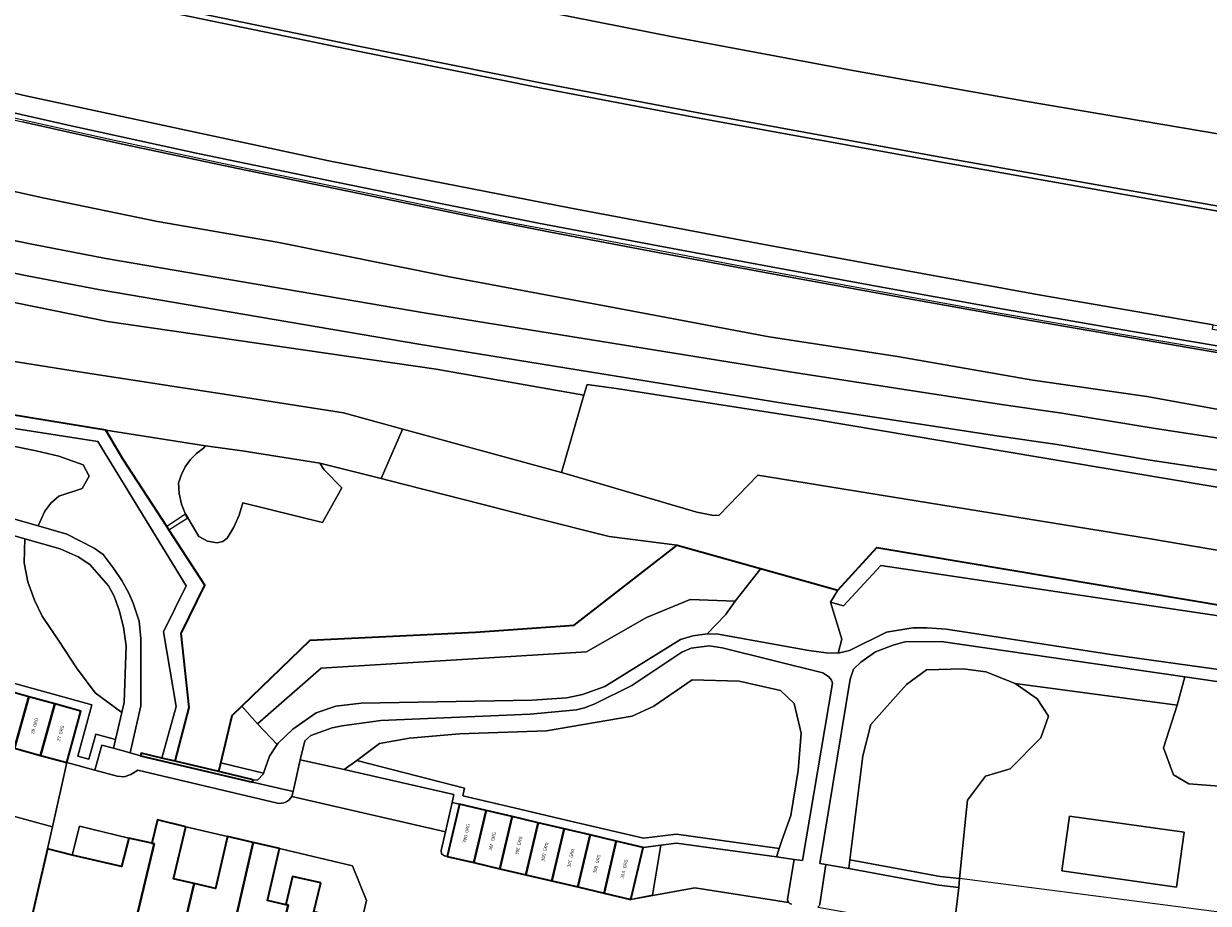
# Model space of a CAD drawing. Header units: metres. Extents: x 110065 to 112666, y 425872 to 427362.
# Tile 74 of 104: x 111152 to 111284, y 426928 to 427027. Entities that reach past the tile are written whole.
import ezdxf

# ---------------------------------------------------------------- set-up
doc = ezdxf.new("R2010")
doc.units = ezdxf.units.M
for name, color, linetype, lineweight in [('B-WE-GK-BESCHOEIING-G', 130, 'GK-BESCHOEIING', 35), ('B-WE-GK-KADEMUUR-GV', 150, 'Continuous', 35), ('B-WE-GR-BEPLANTING_CULTUUR_BOSPLANTSOEN-GV', 90, 'GR-PLANTSOEN', 18), ('B-WE-GR-GRAS-GV', 60, 'Continuous', 13), ('B-WE-GR-GROENVOORZIENING-GV', 80, 'Continuous', 18), ('B-WE-GR-STRUIK-GV', 90, 'Continuous', 13), ('B-WE-IE-TERREINAFSCHEIDING_KUNSTMATIG_HEKWERK-G', 20, 'IE-TERREINAFSCHEIDING-KUNSTMATIG', 18), ('B-WE-IE-TERREINAFSCHEIDING_KUNSTMATIG_MUUR-GV', 90, 'IE-TERREINAFSCHEIDING-KUNSTMATIG-DICHT', 18), ('B-WE-KW-KUNSTWERK-GV', 170, 'Continuous', 18), ('B-WE-KW-KUNSTWERK_GELUIDSWERING-G', 170, 'Continuous', 18), ('B-WE-OG-BEBOUWING-GV', 7, 'Continuous', 35), ('B-WE-OG-BEBOUWING-T18', 10, 'Continuous', 18), ('B-WE-OG-TERREIN_ERF-GV', 7, 'Continuous', 18), ('B-WE-OG-WATER-GV', 130, 'Continuous', 18), ('B-WE-VH-VERHARDING_ASFALT-GV', 252, 'Continuous', 18), ('B-WE-VH-VERHARDING_BETONSTRAATSTEEN-GV', 252, 'Continuous', 18), ('B-WE-VH-VERHARDING_GESLOTEN-GV', 7, 'Continuous', 18), ('B-WE-VH-VERHARDING_HOUTSNIPPERS-GV', 252, 'Continuous', 18), ('B-WE-VH-VERHARDING_OPEN-GV', 252, 'Continuous', 18)]:
    doc.layers.add(name, color=color, linetype=linetype, lineweight=lineweight)
doc.styles.add('NLCS-ISO-M200-T18', font='NLCS-ISO.ttf')
doc.linetypes.add('GK-BESCHOEIING', pattern='A,30,-5,[1,NLCS.SHX,S=1,R=0,X=0,Y=0],-5', length=40)
doc.linetypes.add('GR-PLANTSOEN', pattern='A,0,[179,NLCS.SHX,S=2,R=0,X=0,Y=0],-4', length=4)
doc.linetypes.add('IE-TERREINAFSCHEIDING-KUNSTMATIG', pattern='A,4,[82,NLCS.SHX,S=0.75,R=90,X=0,Y=0],4,-2', length=10)
doc.linetypes.add('IE-TERREINAFSCHEIDING-KUNSTMATIG-DICHT', pattern='A,8,-1,[82,NLCS.SHX,S=0.75,R=90,X=0,Y=0],-1', length=10)

msp = doc.modelspace()

# ---------------------------------------------------------------- linework, layer by layer
at = {"layer": 'B-WE-GK-BESCHOEIING-G', "flags": 128}
for points in [[(111168.531, 426944.13), (111170.111, 426950.15), (111169.21, 426958.442), (111171.867, 426963.829), (111167.834, 426970.034), (111167.603, 426970.389), (111162.721, 426977.902), (111160.792, 426981.201), (111127.711, 426986.61), (111121.08, 426991.072), (111072.855, 426998.743), (111064.132, 427000), (111060.246, 427000.56)], [(111169.973, 426971.369), (111169.709, 426971.801)], [(111173.426, 426942.96), (111174.936, 426949.263), (111183.655, 426957.692), (111202.168, 426958.57), (111213.193, 426959.348), (111224.728, 426968.328), (111242.72, 426963.285), (111247.083, 426968.047), (111286.619, 426961.422), (111309.049, 426957.935), (111320.571, 426950.406), (111393.638, 426931.552), (111394.389, 426931.245)]]:
    msp.add_lwpolyline(points, dxfattribs=at)
at = {"layer": 'B-WE-GK-KADEMUUR-GV', "flags": 128}
msp.add_lwpolyline([(111167.042, 426944.486), (111164.722, 426945.04), (111164.652, 426944.74), (111177.196, 426941.798), (111177.254, 426942.045), (111173.426, 426942.96), (111168.531, 426944.13), (111167.042, 426944.486), (111167.042, 426944.486)], close=True, dxfattribs=at)
at = {"layer": 'B-WE-GR-BEPLANTING_CULTUUR_BOSPLANTSOEN-GV', "flags": 128}
for points in [[(111218.16, 426985.797), (111214.646, 426986.303), (111214.297, 426985.108), (111211.769, 426976.441), (111213.208, 426976.046), (111226.929, 426971.999), (111228.784, 426971.619), (111229.441, 426971.66), (111233.757, 426976.132), (111277.717, 426969.011), (111296.113, 426965.89), (111310.914, 426963.602), (111318.386, 426962.245), (111326.513, 426956.645), (111355.766, 426949.401), (111372.353, 426945.116), (111386.273, 426941.766), (111398.856, 426938.443), (111410.519, 426935.653), (111430.237, 426930.738), (111436.749, 426928.983), (111443.75, 426921.501), (111446.281, 426918.685), (111446.625, 426917.968), (111446.511, 426917.399), (111445.475, 426915.594), (111453.459, 426906.813), (111454.262, 426906.454), (111457.135, 426906.255), (111459.121, 426906.161), (111464.24, 426906.271), (111465.089, 426906.388), (111467.11, 426910.505), (111471.771, 426920.409), (111472.34, 426921.321), (111473.241, 426921.78), (111474.443, 426922.167), (111474.252, 426923.035), (111472.117, 426924.865), (111470.03, 426926.048), (111429.261, 426942.467), (111415.555, 426947.615), (111398.092, 426952.416), (111381.186, 426956.799), (111365.88, 426960.486), (111347.861, 426964.243), (111240.176, 426982.375), (111218.16, 426985.797), (111218.16, 426985.797)], [(111145.741, 426980.427), (111143.983, 426980.623), (111142.128, 426980.623), (111140.956, 426980.33), (111139.882, 426979.549), (111139.394, 426978.084), (111137.693, 426974.866), (111153.193, 426970.473), (111153.943, 426972.127), (111154.627, 426973.006), (111155.506, 426973.787), (111158.142, 426974.666), (111158.923, 426976.033), (111158.24, 426977.303), (111155.506, 426978.279), (111152.967, 426978.865), (111147.596, 426979.939), (111145.741, 426980.427), (111145.741, 426980.427)], [(111151.73, 426969.032), (111139.188, 426972.614), (111138.421, 426970.039), (111136.882, 426966.324), (111135.342, 426964.307), (111133.272, 426962.661), (111130.459, 426962.024), (111127.115, 426962.077), (111123.983, 426962.767), (111120.426, 426963.51), (111117.348, 426964.466), (111114.026, 426965.578), (111113.171, 426964.1), (111112.49, 426962.534), (111133.796, 426956.768), (111133.977, 426957.422), (111146.634, 426953.921), (111159.219, 426950.433), (111157.629, 426944.678), (111158.865, 426944.343), (111159.645, 426947.161), (111161.866, 426946.547), (111162.566, 426949.569), (111159.601, 426951.779), (111157.478, 426954.593), (111155.514, 426957.618), (111153.656, 426960.379), (111152.794, 426962.15), (111152.063, 426964.2), (111151.639, 426966.324), (111151.73, 426969.032), (111151.73, 426969.032)], [(111242.72, 426963.285), (111234.081, 426965.706), (111231.208, 426962.038), (111230.145, 426960.531), (111228.077, 426958.396), (111229.331, 426958.344), (111239.466, 426956.514), (111241.425, 426956.247), (111242.764, 426956.216), (111243.175, 426957.783), (111241.902, 426961.933), (111242.72, 426963.285), (111242.72, 426963.285)], [(111133.796, 426956.768), (111112.49, 426962.534), (111112.175, 426961.582), (111133.916, 426955.699), (111132.633, 426951.056), (111132.681, 426950.674), (111133.078, 426950.414), (111134.674, 426956.191), (111137.648, 426955.368), (111140.547, 426954.567), (111143.447, 426953.765), (111146.367, 426952.957), (111149.275, 426952.151), (111152.174, 426951.347), (111155.076, 426950.543), (111157.989, 426949.736), (111156.397, 426943.975), (111159.564, 426943.118), (111160.342, 426945.931), (111161.64, 426945.572), (111161.866, 426946.547), (111159.645, 426947.161), (111158.865, 426944.343), (111157.629, 426944.678), (111159.219, 426950.433), (111146.634, 426953.921), (111133.977, 426957.422), (111133.796, 426956.768), (111133.796, 426956.768)], [(111259.298, 426954.127), (111256.755, 426954.476), (111252.637, 426954.359), (111250.406, 426952.715), (111246.425, 426948.221), (111245.503, 426944.72), (111244.053, 426933.097), (111254.153, 426931.241), (111256.348, 426930.997), (111257.054, 426938), (111257.213, 426939.786), (111259.247, 426942.443), (111262.022, 426943.275), (111265.44, 426946.734), (111266.28, 426949.186), (111265.037, 426951.122), (111262.567, 426952.841), (111259.298, 426954.127), (111259.298, 426954.127)], [(111298.677, 426951.066), (111281.538, 426953.568), (111280.712, 426950.416), (111279.15, 426945.611), (111280.303, 426942.601), (111282.013, 426941.599), (111286.864, 426941.208), (111288.149, 426939.65), (111291.096, 426936.938), (111290.646, 426933.189), (111289.443, 426929.969), (111291.744, 426926.41), (111293.423, 426925.797), (111293.962, 426924.497), (111304.649, 426921.348), (111306.89, 426920.68), (111306.901, 426920.721), (111306.943, 426921.938), (111308.108, 426936.807), (111308.958, 426939.359), (111308.169, 426942.807), (111308.809, 426947.576), (111305.178, 426949.556), (111302.138, 426950.334), (111298.677, 426951.066), (111298.677, 426951.066)], [(111231.663, 426953.103), (111226.427, 426953.233), (111222.127, 426950.28), (111219.699, 426949.166), (111210.088, 426947.52), (111200.378, 426947.184), (111194.777, 426946.713), (111191.423, 426946.097), (111188.868, 426944.219), (111200.91, 426941.127), (111200.729, 426940.245), (111206.478, 426938.901), (111212.308, 426937.532), (111220.976, 426935.501), (111224.673, 426935.947), (111236.163, 426934.374), (111236.454, 426935.241), (111237.437, 426938.035), (111238.292, 426943.071), (111238.609, 426947.278), (111237.817, 426950.579), (111236.289, 426952.034), (111231.663, 426953.103), (111231.663, 426953.103)], [(111177.756, 426948.307), (111175.994, 426950.286), (111174.936, 426949.263), (111173.659, 426943.932), (111178.44, 426942.79), (111179.104, 426944.699), (111179.946, 426945.996), (111177.756, 426948.307), (111177.756, 426948.307)], [(111199.554, 426939.494), (111200.359, 426939.304), (111203.34, 426938.607), (111206.25, 426937.927), (111209.171, 426937.241), (111212.08, 426936.558), (111214.99, 426935.877), (111217.921, 426935.19), (111220.92, 426934.487), (111222.921, 426934.728), (111224.665, 426934.939), (111235.839, 426933.409), (111236.163, 426934.374), (111224.673, 426935.947), (111220.976, 426935.501), (111212.308, 426937.532), (111206.478, 426938.901), (111200.729, 426940.245), (111200.91, 426941.127), (111188.868, 426944.219), (111187.458, 426943.183), (111199.739, 426940.395), (111199.554, 426939.494), (111199.554, 426939.494)], [(111178.44, 426942.79), (111173.659, 426943.932), (111173.426, 426942.96), (111177.254, 426942.045), (111177.774, 426942.007), (111178.412, 426942.709), (111178.44, 426942.79), (111178.44, 426942.79)], [(111254.153, 426931.241), (111244.053, 426933.097), (111243.929, 426932.103), (111254.007, 426930.251), (111256.248, 426930.002), (111256.348, 426930.997), (111254.153, 426931.241), (111254.153, 426931.241)]]:
    msp.add_lwpolyline(points, close=True, dxfattribs=at)
at = {"layer": 'B-WE-GR-GRAS-GV', "flags": 128}
for points in [[(111296.252, 426981.53), (111277.307, 426984.97), (111264.541, 426986.786), (111249.404, 426989.426), (111235.033, 426991.634), (111218.383, 426994.757), (111199.256, 426998.369), (111179.957, 427002.216), (111166.545, 427004.562), (111153.926, 427007.149), (111139.752, 427010.291)], [(111145.002, 427003.553), (111152.495, 427001.997), (111160.79, 427000.408), (111196.423, 426994.333), (111237.333, 426987.699), (111261.028, 426984.067), (111267.805, 426983.104), (111278.251, 426981.363), (111291.713, 426979.335), (111316.421, 426975.271), (111329.619, 426972.972), (111351.466, 426968.767), (111362.966, 426966.354), (111370.482, 426964.691), (111386.82, 426960.731), (111404.356, 426955.934), (111412.219, 426953.579), (111424.111, 426949.412)], [(111422.903, 426946.057), (111411.118, 426950.187), (111403.366, 426952.509), (111385.933, 426957.278), (111369.68, 426961.217), (111362.215, 426962.869), (111350.752, 426965.274), (111328.982, 426969.464), (111315.823, 426971.756), (111291.164, 426975.812), (111277.693, 426977.841), (111267.261, 426979.58), (111260.507, 426980.54), (111236.781, 426984.176), (111195.833, 426990.817), (111160.145, 426996.901), (111151.797, 426998.5), (111144.238, 427000.07)], [(111144.613, 426996.656), (111160.963, 426993.344), (111197.762, 426987.998), (111214.297, 426985.108), (111214.646, 426986.303), (111218.16, 426985.797), (111240.176, 426982.375), (111347.861, 426964.243), (111365.88, 426960.486), (111381.186, 426956.799), (111398.092, 426952.416), (111415.555, 426947.615)], [(111147.596, 426979.939), (111152.967, 426978.865), (111155.506, 426978.279), (111158.24, 426977.303), (111158.923, 426976.033), (111158.142, 426974.666), (111155.506, 426973.787), (111154.627, 426973.006), (111153.943, 426972.127), (111153.193, 426970.473), (111156.412, 426969.561), (111159.472, 426967.984), (111160.48, 426967.261), (111161.729, 426965.618), (111162.58, 426964.344), (111163.369, 426962.95), (111163.854, 426961.811), (111164.494, 426959.814), (111164.708, 426957.882), (111164.716, 426950.34), (111163.493, 426945.06), (111164.652, 426944.74), (111164.722, 426945.04), (111167.042, 426944.486), (111168.658, 426950.254), (111167.23, 426958.603), (111169.756, 426963.766), (111159.869, 426979.915), (111126.803, 426985.078)], [(111417.434, 426917.124), (111405.628, 426921.482), (111401.089, 426922.979), (111394.389, 426931.245), (111393.638, 426931.552), (111320.571, 426950.406), (111309.049, 426957.935), (111286.619, 426961.422), (111286.619, 426961.422), (111286.619, 426961.422), (111247.083, 426968.047), (111242.72, 426963.285), (111241.902, 426961.933), (111243.353, 426961.506), (111247.519, 426966.027), (111286.346, 426960.265), (111308.241, 426956.631), (111319.588, 426949.628), (111392.986, 426930.392), (111400.255, 426921.35), (111425.608, 426912.308)], [(111286.346, 426960.265), (111247.519, 426966.027), (111243.353, 426961.506), (111241.902, 426961.933), (111243.175, 426957.783), (111242.764, 426956.216), (111244.033, 426956.538), (111248.18, 426958.577), (111251.106, 426959.057), (111252.73, 426959.062), (111254.836, 426958.905), (111273.521, 426956.019), (111299.013, 426952.505)], [(111286.864, 426941.208), (111282.013, 426941.599), (111280.303, 426942.601), (111279.15, 426945.611), (111280.712, 426950.416), (111262.567, 426952.841), (111265.037, 426951.122), (111266.28, 426949.186), (111265.44, 426946.734), (111262.022, 426943.275), (111259.247, 426942.443), (111257.213, 426939.786), (111257.054, 426938), (111256.348, 426930.997), (111256.248, 426930.002), (111255.667, 426925.088)]]:
    msp.add_lwpolyline(points, dxfattribs=at)
for points in [[(111144.613, 426996.656), (111125.708, 427002.622), (111124.759, 426996.928), (111125.914, 426996.742), (111129.884, 426992.375), (111130.308, 426992.087), (111158.263, 426987.636), (111174.746, 426985.112), (111187.37, 426983.137), (111194.03, 426981.309), (111211.769, 426976.441), (111214.297, 426985.108), (111197.762, 426987.998), (111160.963, 426993.344), (111144.613, 426996.656), (111144.613, 426996.656)], [(111072.855, 426998.743), (111060.245, 427000.56), (111060.066, 426999.342), (111120.102, 426989.912), (111126.803, 426985.078), (111159.869, 426979.915), (111169.756, 426963.766), (111167.23, 426958.603), (111168.658, 426950.254), (111167.042, 426944.486), (111168.531, 426944.13), (111170.111, 426950.15), (111169.21, 426958.442), (111171.867, 426963.829), (111167.834, 426970.034), (111167.603, 426970.389), (111162.721, 426977.902), (111160.792, 426981.201), (111127.711, 426986.61), (111121.08, 426991.072), (111072.855, 426998.743), (111072.855, 426998.743)], [(111176.053, 426978.87), (111171.922, 426979.435), (111171.708, 426979.179), (111170.926, 426978.592), (111170.242, 426977.892), (111169.674, 426977.097), (111169.234, 426976.223), (111168.932, 426975.293), (111169, 426974.092), (111169.262, 426972.918), (111169.709, 426971.801), (111169.973, 426971.369), (111171.204, 426969.301), (111172.162, 426968.766), (111173.24, 426968.563), (111173.864, 426968.715), (111174.377, 426969.098), (111175.121, 426970.333), (111175.699, 426971.654), (111176.103, 426973.038), (111185.022, 426970.837), (111187.189, 426974.746), (111185.215, 426976.743), (111184.731, 426977.482), (111176.053, 426978.87), (111176.053, 426978.87)], [(111155.65, 426967.913), (111151.73, 426969.032), (111151.639, 426966.324), (111152.063, 426964.2), (111152.794, 426962.15), (111153.656, 426960.379), (111155.514, 426957.618), (111157.478, 426954.593), (111159.601, 426951.779), (111162.566, 426949.569), (111162.829, 426950.707), (111163.056, 426957.047), (111162.775, 426959.124), (111162.265, 426961.026), (111161.699, 426962.59), (111161.064, 426963.756), (111158.982, 426966.135), (111157.693, 426967.019), (111155.65, 426967.913), (111155.65, 426967.913)], [(111234.081, 426965.706), (111224.728, 426968.328), (111213.193, 426959.348), (111202.168, 426958.57), (111183.655, 426957.692), (111175.994, 426950.286), (111177.756, 426948.307), (111184.893, 426954.536), (111214.599, 426956.385), (111221.293, 426960.209), (111226.201, 426962.249), (111231.208, 426962.038), (111234.081, 426965.706), (111234.081, 426965.706)], [(111231.208, 426962.038), (111226.201, 426962.249), (111221.293, 426960.209), (111214.599, 426956.385), (111184.893, 426954.536), (111177.756, 426948.307), (111179.946, 426945.996), (111180.056, 426946.166), (111181.709, 426947.733), (111184.327, 426949.541), (111186.507, 426950.274), (111189.36, 426950.61), (111208.482, 426950.952), (111212.38, 426951.212), (111214.122, 426951.605), (111216.629, 426952.508), (111225.122, 426957.738), (111226.485, 426958.146), (111228.077, 426958.396), (111230.145, 426960.531), (111231.208, 426962.038), (111231.208, 426962.038)], [(111241.381, 426932.571), (111243.929, 426932.103), (111244.053, 426933.097), (111245.503, 426944.72), (111246.425, 426948.221), (111250.406, 426952.715), (111252.637, 426954.359), (111256.755, 426954.476), (111259.298, 426954.127), (111262.567, 426952.841), (111280.712, 426950.416), (111281.538, 426953.568), (111254.277, 426957.547), (111250.199, 426957.485), (111248.899, 426957.124), (111246.932, 426956.369), (111245.283, 426955.209), (111244.46, 426954.435), (111244.093, 426953.321), (111240.705, 426932.695), (111241.381, 426932.571), (111241.381, 426932.571)], [(111182.548, 426944.297), (111187.458, 426943.183), (111188.868, 426944.219), (111191.423, 426946.097), (111194.777, 426946.713), (111200.378, 426947.184), (111210.088, 426947.52), (111219.699, 426949.166), (111222.127, 426950.28), (111226.427, 426953.233), (111231.663, 426953.103), (111236.289, 426952.034), (111237.817, 426950.579), (111238.609, 426947.278), (111238.292, 426943.071), (111237.437, 426938.035), (111236.454, 426935.241), (111236.163, 426934.374), (111235.839, 426933.409), (111237.812, 426933.139), (111238.743, 426933.011), (111242.111, 426952.854), (111242.023, 426953.185), (111241.71, 426953.576), (111241.037, 426954.021), (111229.75, 426956.827), (111228.32, 426957.029), (111226.316, 426956.798), (111225.268, 426956.323), (111219.638, 426952.606), (111215.514, 426950.558), (111214.375, 426950.114), (111213.477, 426949.877), (111208.295, 426949.408), (111191.544, 426948.675), (111187.251, 426948.103), (111186.122, 426947.868), (111183.739, 426946.995), (111183.042, 426946.415), (111182.548, 426944.297), (111182.548, 426944.297)], [(111267.774, 426931.852), (111268.647, 426937.994), (111281.48, 426936.169), (111280.606, 426930.026), (111267.774, 426931.852), (111267.774, 426931.852)]]:
    msp.add_lwpolyline(points, close=True, dxfattribs=at)
at = {"layer": 'B-WE-GR-GROENVOORZIENING-GV', "flags": 128}
for points in [[(111425.96, 426991.877), (111401.974, 426995.555), (111377.497, 426999.348), (111355.346, 427002.857), (111331.767, 427006.64), (111308.837, 427010.336), (111285.457, 427014.31), (111263.687, 427018.007), (111244.39, 427021.45), (111224.446, 427025.163), (111203.829, 427029.242), (111183.851, 427033.325), (111161.092, 427038.283), (111140.221, 427042.908)], [(111146.538, 427033.308), (111168.109, 427028.496), (111189.063, 427024.157), (111209.634, 427020.034), (111227.29, 427016.676), (111254.006, 427011.793), (111271.507, 427008.694), (111289.338, 427005.544), (111305.946, 427002.819), (111320.498, 427000.517), (111330.507, 426998.9), (111335.61, 426997.796), (111335.572, 426997.554), (111340.227, 426996.837), (111356.196, 426994.524), (111371.95, 426992.334), (111388.699, 426989.926), (111407.707, 426987.309), (111428.869, 426984.474)], [(111416.318, 426972.954), (111399.968, 426975.17), (111381.136, 426977.76), (111367.041, 426979.743), (111351.401, 426981.993), (111339.863, 426983.604), (111330.319, 426985.14), (111317.351, 426987.144), (111305.49, 426988.936), (111292.644, 426991.103), (111284.634, 426992.47), (111284.714, 426992.993), (111284.714, 426992.993), (111284.714, 426992.993), (111277.366, 426994.247), (111265.446, 426996.309), (111252.148, 426998.715), (111234.87, 427001.909), (111212.88, 427006.032), (111185.749, 427011.344), (111151.81, 427018.601), (111129.379, 427023.82)], [(111144.503, 427018.039), (111156.887, 427015.237), (111171.074, 427012.175), (111185.332, 427009.212), (111198.245, 427006.559), (111209.203, 427004.374), (111222.615, 427001.838), (111236.277, 426999.282), (111248.231, 426997.094), (111261.274, 426994.717), (111275.683, 426992.248), (111289.357, 426989.921), (111304.65, 426987.443), (111319.379, 426985.111), (111335.288, 426982.666), (111348.968, 426980.62), (111364.746, 426978.25), (111380.014, 426975.861), (111398.196, 426973.041), (111416.241, 426970.26)]]:
    msp.add_lwpolyline(points, dxfattribs=at)
at = {"layer": 'B-WE-GR-STRUIK-GV', "flags": 128}
for points in [[(111288.408, 426989.326), (111275.824, 426991.47), (111263.419, 426993.595), (111250.273, 426995.963), (111235.957, 426998.585), (111223.167, 427000.978), (111210.568, 427003.36), (111201.648, 427005.102), (111189.118, 427007.676), (111175.379, 427010.503), (111162.294, 427013.279), (111151.47, 427015.689)], [(111139.752, 427010.291), (111153.926, 427007.149), (111166.545, 427004.562), (111179.957, 427002.216), (111199.256, 426998.369), (111218.383, 426994.757), (111235.033, 426991.634), (111249.404, 426989.426), (111264.541, 426986.786), (111277.307, 426984.97), (111296.252, 426981.53)]]:
    msp.add_lwpolyline(points, dxfattribs=at)
at = {"layer": 'B-WE-IE-TERREINAFSCHEIDING_KUNSTMATIG_HEKWERK-G', "flags": 128}
msp.add_lwpolyline([(111291.744, 426926.41), (111256.348, 426930.997), (111257.054, 426938), (111257.213, 426939.786), (111259.247, 426942.443), (111262.022, 426943.275), (111265.44, 426946.734), (111266.28, 426949.186), (111265.037, 426951.122), (111262.567, 426952.841), (111280.712, 426950.416), (111279.15, 426945.611), (111280.303, 426942.601), (111282.013, 426941.599), (111286.864, 426941.208), (111288.149, 426939.65), (111291.096, 426936.938), (111290.646, 426933.189), (111289.443, 426929.969), (111291.744, 426926.41)], dxfattribs=at)
at = {"layer": 'B-WE-IE-TERREINAFSCHEIDING_KUNSTMATIG_MUUR-GV', "flags": 128}
msp.add_lwpolyline([(111465.789, 426962.478), (111460.629, 426963.291), (111449.291, 426965.077), (111432.87, 426967.665), (111416.241, 426970.26), (111398.196, 426973.041), (111380.014, 426975.861), (111364.746, 426978.25), (111348.968, 426980.62), (111335.288, 426982.666), (111319.379, 426985.111), (111304.65, 426987.443), (111289.357, 426989.921), (111275.683, 426992.248), (111261.274, 426994.717), (111248.231, 426997.094), (111236.277, 426999.282), (111222.615, 427001.838), (111209.203, 427004.374), (111198.245, 427006.559), (111185.332, 427009.212), (111171.074, 427012.175), (111156.887, 427015.237), (111144.503, 427018.039), (111132.294, 427020.875), (111118.323, 427024.159), (111106.072, 427027.081), (111105.994, 427026.579), (111105.957, 427026.342), (111107.592, 427025.949), (111108.142, 427025.818), (111115.886, 427023.972), (111127.965, 427021.129), (111139.813, 427018.362), (111151.47, 427015.689), (111162.294, 427013.279), (111175.379, 427010.503), (111189.118, 427007.676), (111201.648, 427005.102), (111210.568, 427003.36), (111223.167, 427000.978), (111235.957, 426998.585), (111250.273, 426995.963), (111263.419, 426993.595), (111275.824, 426991.47), (111288.408, 426989.326), (111304.093, 426986.78), (111314.601, 426985.108), (111325.723, 426983.364), (111340.863, 426981.081), (111353.233, 426979.227), (111368.501, 426976.929), (111378.994, 426975.269), (111379.927, 426975.122), (111384.092, 426974.473), (111393.288, 426973.039), (111406.949, 426970.951), (111422.066, 426968.602), (111435.096, 426966.561), (111443.853, 426965.182), (111452.597, 426963.804), (111456.535, 426963.183), (111460.77, 426962.516), (111465.676, 426961.743), (111465.712, 426961.98), (111465.789, 426962.478), (111465.789, 426962.478)], close=True, dxfattribs=at)
at = {"layer": 'B-WE-KW-KUNSTWERK-GV', "flags": 128}
msp.add_lwpolyline([(111169.973, 426971.369), (111169.709, 426971.801), (111167.603, 426970.389), (111167.834, 426970.034), (111169.973, 426971.369), (111169.973, 426971.369)], close=True, dxfattribs=at)
at = {"layer": 'B-WE-KW-KUNSTWERK_GELUIDSWERING-G', "flags": 128}
msp.add_lwpolyline([(111105.994, 427026.579), (111112.538, 427025.007), (111125.037, 427022.061), (111136.746, 427019.316), (111148.65, 427016.566), (111161.221, 427013.752), (111175.919, 427010.633), (111190.493, 427007.638), (111205.105, 427004.637), (111219.855, 427001.849), (111231.821, 426999.584), (111245.673, 426997.053), (111259.396, 426994.529), (111274.045, 426992.016), (111288.938, 426989.479), (111308.714, 426986.274), (111328.378, 426983.191), (111348.167, 426980.231), (111367.838, 426977.276), (111387.626, 426974.147), (111407.519, 426971.106), (111428.129, 426967.902), (111447.041, 426964.922), (111465.712, 426961.98)], dxfattribs=at)
at = {"layer": 'B-WE-OG-BEBOUWING-GV', "flags": 128}
for points in [[(111152.174, 426951.347), (111149.275, 426952.151), (111147.675, 426946.381), (111150.575, 426945.581), (111152.174, 426951.347), (111152.174, 426951.347)], [(111155.076, 426950.543), (111152.174, 426951.347), (111150.575, 426945.581), (111153.475, 426944.781), (111155.076, 426950.543), (111155.076, 426950.543)], [(111157.989, 426949.736), (111155.076, 426950.543), (111153.475, 426944.781), (111156.397, 426943.975), (111157.989, 426949.736), (111157.989, 426949.736)], [(111203.34, 426938.607), (111200.359, 426939.304), (111198.98, 426933.474), (111201.96, 426932.778), (111203.34, 426938.607), (111203.34, 426938.607)], [(111169.729, 426936.8), (111166.549, 426937.549), (111165.929, 426934.937), (111166.178, 426934.881), (111163.168, 426922.212), (111168.436, 426920.982), (111170.668, 426930.424), (111168.37, 426930.96), (111169.729, 426936.8), (111169.729, 426936.8)], [(111206.25, 426937.927), (111203.34, 426938.607), (111201.96, 426932.778), (111204.87, 426932.099), (111206.25, 426937.927), (111206.25, 426937.927)], [(111209.171, 426937.241), (111206.25, 426937.927), (111204.87, 426932.099), (111207.79, 426931.417), (111209.171, 426937.241), (111209.171, 426937.241)], [(111212.08, 426936.558), (111209.171, 426937.241), (111207.79, 426931.417), (111210.711, 426930.731), (111212.08, 426936.558), (111212.08, 426936.558)], [(111214.99, 426935.877), (111212.08, 426936.558), (111210.711, 426930.731), (111213.62, 426930.048), (111214.99, 426935.877), (111214.99, 426935.877)], [(111165.929, 426934.937), (111163.339, 426935.519), (111162.54, 426932.359), (111157.016, 426933.619), (111154.259, 426934.308), (111151.721, 426923.353), (111160.191, 426921.378), (111160.531, 426922.828), (111163.168, 426922.212), (111166.178, 426934.881), (111165.929, 426934.937), (111165.929, 426934.937)], [(111177.286, 426935.033), (111174.409, 426935.71), (111173.04, 426929.87), (111170.668, 426930.424), (111168.436, 426920.982), (111173.757, 426919.739), (111177.286, 426935.033), (111177.286, 426935.033)], [(111180.23, 426934.341), (111177.286, 426935.033), (111173.757, 426919.739), (111178.915, 426918.535), (111181.19, 426928.02), (111180.941, 426928.087), (111180.928, 426928.033), (111178.87, 426928.521), (111180.23, 426934.341), (111180.23, 426934.341)], [(111217.921, 426935.19), (111214.99, 426935.877), (111213.62, 426930.048), (111216.551, 426929.361), (111217.921, 426935.19), (111217.921, 426935.19)], [(111220.92, 426934.487), (111217.921, 426935.19), (111216.551, 426929.361), (111219.551, 426928.657), (111220.92, 426934.487), (111220.92, 426934.487)], [(111184.83, 426930.502), (111181.69, 426931.241), (111180.941, 426928.087), (111181.19, 426928.02), (111178.915, 426918.535), (111181.672, 426917.891), (111181.322, 426916.431), (111184.172, 426915.752), (111185.302, 426920.502), (111190.84, 426919.204), (111192.24, 426925.366), (111189.375, 426926.039), (111184.071, 426927.282), (111184.83, 426930.502), (111184.83, 426930.502)]]:
    msp.add_lwpolyline(points, close=True, dxfattribs=at)
at = {"layer": 'B-WE-OG-TERREIN_ERF-GV', "flags": 128}
for points in [[(111163.339, 426935.519), (111157.834, 426936.87), (111157.016, 426933.619), (111162.54, 426932.359), (111163.339, 426935.519), (111163.339, 426935.519)], [(111174.409, 426935.71), (111169.729, 426936.8), (111168.37, 426930.96), (111170.668, 426930.424), (111173.04, 426929.87), (111174.409, 426935.71), (111174.409, 426935.71)], [(111188.407, 426932.418), (111180.23, 426934.341), (111178.87, 426928.521), (111180.928, 426928.033), (111180.941, 426928.087), (111181.69, 426931.241), (111184.83, 426930.502), (111184.071, 426927.282), (111189.375, 426926.039), (111189.964, 426928.535), (111188.407, 426932.418), (111188.407, 426932.418)]]:
    msp.add_lwpolyline(points, close=True, dxfattribs=at)
at = {"layer": 'B-WE-OG-WATER-GV', "flags": 128}
for points in [[(111127.711, 426986.61), (111160.792, 426981.201), (111171.922, 426979.435), (111176.053, 426978.87), (111184.731, 426977.482), (111191.582, 426975.793), (111193.954, 426981.173), (111194.03, 426981.309), (111187.37, 426983.137), (111174.746, 426985.112), (111158.263, 426987.636), (111130.308, 426992.087)], [(111296.113, 426965.89), (111277.717, 426969.011), (111233.757, 426976.132), (111229.441, 426971.66), (111228.784, 426971.619), (111226.929, 426971.999), (111213.208, 426976.046), (111211.769, 426976.441), (111211.769, 426976.441), (111211.769, 426976.441), (111194.03, 426981.309), (111193.954, 426981.173), (111191.582, 426975.793), (111192.314, 426975.586), (111202.857, 426972.901), (111209.102, 426971.294), (111217.104, 426969.289), (111224.728, 426968.328), (111234.081, 426965.706), (111242.72, 426963.285), (111247.083, 426968.047), (111286.619, 426961.422)]]:
    msp.add_lwpolyline(points, dxfattribs=at)
msp.add_lwpolyline([(111172.162, 426968.766), (111171.204, 426969.301), (111169.973, 426971.369), (111169.709, 426971.801), (111169.262, 426972.918), (111169, 426974.092), (111168.932, 426975.293), (111169.234, 426976.223), (111169.674, 426977.097), (111170.242, 426977.892), (111170.926, 426978.592), (111171.708, 426979.179), (111171.922, 426979.435), (111160.792, 426981.201), (111162.721, 426977.902), (111167.603, 426970.389), (111167.834, 426970.034), (111171.867, 426963.829), (111169.21, 426958.442), (111170.111, 426950.15), (111168.531, 426944.13), (111173.426, 426942.96), (111173.659, 426943.932), (111174.936, 426949.263), (111175.994, 426950.286), (111183.655, 426957.692), (111202.168, 426958.57), (111213.193, 426959.348), (111224.728, 426968.328), (111217.104, 426969.289), (111209.102, 426971.294), (111202.857, 426972.901), (111192.314, 426975.586), (111191.582, 426975.793), (111184.731, 426977.482), (111185.215, 426976.743), (111187.189, 426974.746), (111185.022, 426970.837), (111176.103, 426973.038), (111175.699, 426971.654), (111175.121, 426970.333), (111174.377, 426969.098), (111173.864, 426968.715), (111173.24, 426968.563), (111172.162, 426968.766), (111172.162, 426968.766)], close=True, dxfattribs=at)
at = {"layer": 'B-WE-VH-VERHARDING_ASFALT-GV', "flags": 128}
for points in [[(111424.111, 426949.412), (111412.219, 426953.579), (111404.356, 426955.934), (111386.82, 426960.731), (111370.482, 426964.691), (111362.966, 426966.354), (111351.466, 426968.767), (111329.619, 426972.972), (111316.421, 426975.271), (111291.713, 426979.335), (111278.251, 426981.363), (111267.805, 426983.104), (111261.028, 426984.067), (111237.333, 426987.699), (111196.423, 426994.333), (111160.79, 427000.408), (111152.495, 427001.997), (111145.002, 427003.553)], [(111144.238, 427000.07), (111151.797, 426998.5), (111160.145, 426996.901), (111195.833, 426990.817), (111236.781, 426984.176), (111260.507, 426980.54), (111267.261, 426979.58), (111277.693, 426977.841), (111291.164, 426975.812), (111315.823, 426971.756), (111328.982, 426969.464), (111350.752, 426965.274), (111362.215, 426962.869), (111369.68, 426961.217), (111385.933, 426957.278), (111403.366, 426952.509), (111411.118, 426950.187), (111422.903, 426946.057)], [(111139.188, 426972.614), (111151.73, 426969.032), (111155.65, 426967.913), (111157.693, 426967.019), (111158.982, 426966.135), (111161.064, 426963.756), (111161.699, 426962.59), (111162.265, 426961.026), (111162.775, 426959.124), (111163.056, 426957.047), (111162.829, 426950.707), (111162.566, 426949.569), (111161.866, 426946.547), (111161.64, 426945.572), (111163.493, 426945.06), (111164.716, 426950.34), (111164.708, 426957.882), (111164.494, 426959.814), (111163.854, 426961.811), (111163.369, 426962.95), (111162.58, 426964.344), (111161.729, 426965.618), (111160.48, 426967.261), (111159.472, 426967.984), (111156.412, 426969.561), (111153.193, 426970.473), (111137.693, 426974.866)], [(111240.682, 426928.118), (111241.381, 426932.571), (111240.705, 426932.695), (111244.093, 426953.321), (111244.46, 426954.435), (111245.283, 426955.209), (111246.932, 426956.369), (111248.899, 426957.124), (111250.199, 426957.485), (111254.277, 426957.547), (111281.538, 426953.568), (111298.677, 426951.066)]]:
    msp.add_lwpolyline(points, dxfattribs=at)
msp.add_lwpolyline([(111299.013, 426952.505), (111273.521, 426956.019), (111254.836, 426958.905), (111252.73, 426959.062), (111251.106, 426959.057), (111248.18, 426958.577), (111244.033, 426956.538), (111242.764, 426956.216), (111241.425, 426956.247), (111239.466, 426956.514), (111229.331, 426958.344), (111228.077, 426958.396), (111226.485, 426958.146), (111225.122, 426957.738), (111216.629, 426952.508), (111214.122, 426951.605), (111212.38, 426951.212), (111208.482, 426950.952), (111189.36, 426950.61), (111186.507, 426950.274), (111184.327, 426949.541), (111181.709, 426947.733), (111180.056, 426946.166), (111179.946, 426945.996), (111179.104, 426944.699), (111178.44, 426942.79), (111178.412, 426942.709), (111177.774, 426942.007), (111177.254, 426942.045), (111177.196, 426941.798), (111181.733, 426940.734), (111182.548, 426944.297), (111183.042, 426946.415), (111183.739, 426946.995), (111186.122, 426947.868), (111187.251, 426948.103), (111191.544, 426948.675), (111208.295, 426949.408), (111213.477, 426949.877), (111214.375, 426950.114), (111215.514, 426950.558), (111219.638, 426952.606), (111225.268, 426956.323), (111226.316, 426956.798), (111228.32, 426957.029), (111229.75, 426956.827), (111241.037, 426954.021), (111241.71, 426953.576), (111242.023, 426953.185), (111242.111, 426952.854), (111238.743, 426933.011), (111237.812, 426933.139), (111237.098, 426928.703, 0.1992229), (111237.186, 426928.331, 0.2001693), (111237.51, 426928.13)], format="xyb", dxfattribs=at)
at = {"layer": 'B-WE-VH-VERHARDING_BETONSTRAATSTEEN-GV', "flags": 128}
for points in [[(111164.374, 426943.116), (111179.981, 426939.424, 0.3029366), (111181.606, 426940.178), (111181.733, 426940.734), (111177.196, 426941.798), (111164.652, 426944.74), (111163.493, 426945.06), (111161.64, 426945.572), (111160.342, 426945.931), (111159.564, 426943.118), (111162.049, 426942.446), (111162.835, 426942.394), (111163.584, 426942.652)], [(111237.186, 426928.331, -0.1992229), (111237.098, 426928.703), (111237.812, 426933.139), (111235.839, 426933.409), (111224.665, 426934.939), (111222.921, 426934.728), (111221.983, 426929.126), (111219.551, 426928.657), (111226.722, 426929.954)], [(111255.667, 426925.088), (111256.248, 426930.002), (111254.007, 426930.251), (111243.929, 426932.103), (111241.381, 426932.571), (111240.682, 426928.118, -0.2028324), (111240.481, 426927.79)]]:
    msp.add_lwpolyline(points, format="xyb", close=True, dxfattribs=at)
for points in [[(111198.792, 426936.23), (111199.554, 426939.494), (111199.739, 426940.395), (111187.458, 426943.183), (111182.548, 426944.297), (111181.733, 426940.734), (111181.606, 426940.178), (111198.792, 426936.23), (111198.792, 426936.23)], [(111200.359, 426939.304), (111199.554, 426939.494), (111198.792, 426936.23), (111198.305, 426934.145), (111198.368, 426933.766), (111198.678, 426933.544), (111198.98, 426933.474), (111200.359, 426939.304), (111200.359, 426939.304)], [(111221.983, 426929.126), (111222.921, 426934.728), (111220.92, 426934.487), (111219.551, 426928.657), (111221.983, 426929.126), (111221.983, 426929.126)]]:
    msp.add_lwpolyline(points, close=True, dxfattribs=at)
at = {"layer": 'B-WE-VH-VERHARDING_GESLOTEN-GV', "flags": 128}
for points in [[(111140.221, 427042.908), (111161.092, 427038.283), (111183.851, 427033.325), (111203.829, 427029.242), (111224.446, 427025.163), (111244.39, 427021.45), (111263.687, 427018.007), (111285.457, 427014.31), (111308.837, 427010.336), (111331.767, 427006.64), (111355.346, 427002.857), (111377.497, 426999.348), (111401.974, 426995.555), (111425.96, 426991.877)], [(111428.869, 426984.474), (111407.707, 426987.309), (111388.699, 426989.926), (111371.95, 426992.334), (111356.196, 426994.524), (111340.227, 426996.837), (111335.572, 426997.554), (111335.572, 426997.554), (111335.572, 426997.554), (111331.096, 426998.244), (111320.413, 426999.97), (111305.861, 427002.272), (111289.253, 427004.997), (111271.422, 427008.148), (111253.921, 427011.246), (111227.205, 427016.13), (111209.549, 427019.487), (111188.978, 427023.61), (111168.024, 427027.949), (111146.453, 427032.761)], [(111168.024, 427027.949), (111188.978, 427023.61), (111209.549, 427019.487), (111227.205, 427016.13), (111253.921, 427011.246), (111271.422, 427008.148), (111289.253, 427004.997), (111305.861, 427002.272), (111320.413, 426999.97), (111331.096, 426998.244), (111335.572, 426997.554), (111335.572, 426997.554), (111335.572, 426997.554), (111335.61, 426997.796), (111330.507, 426998.9), (111320.498, 427000.517), (111305.946, 427002.819), (111289.338, 427005.544), (111271.507, 427008.694), (111254.006, 427011.793), (111227.29, 427016.676), (111209.634, 427020.034), (111189.063, 427024.157), (111168.109, 427028.496)], [(111129.379, 427023.82), (111151.81, 427018.601), (111185.749, 427011.344), (111212.88, 427006.032), (111234.87, 427001.909), (111252.148, 426998.715), (111265.446, 426996.309), (111277.366, 426994.247), (111284.714, 426992.993), (111292.74, 426991.622), (111305.581, 426989.456), (111317.438, 426987.665), (111330.409, 426985.661), (111339.949, 426984.126), (111351.483, 426982.514), (111367.124, 426980.265), (111381.217, 426978.282), (111400.047, 426975.693), (111416.396, 426973.476)]]:
    msp.add_lwpolyline(points, dxfattribs=at)
at = {"layer": 'B-WE-VH-VERHARDING_HOUTSNIPPERS-GV', "flags": 128}
msp.add_lwpolyline([(111281.48, 426936.169), (111268.647, 426937.994), (111267.774, 426931.852), (111280.606, 426930.026), (111281.48, 426936.169), (111281.48, 426936.169)], close=True, dxfattribs=at)
at = {"layer": 'B-WE-VH-VERHARDING_OPEN-GV', "flags": 128}
msp.add_lwpolyline([(111148.784, 426938.41), (111154.806, 426936.783), (111156.397, 426943.975), (111153.475, 426944.781), (111150.575, 426945.581)], dxfattribs=at)
msp.add_lwpolyline([(111237.51, 426928.13, -0.2001693), (111237.186, 426928.331), (111226.722, 426929.954), (111219.551, 426928.657), (111216.551, 426929.361), (111213.62, 426930.048), (111210.711, 426930.731), (111207.79, 426931.417), (111204.87, 426932.099), (111201.96, 426932.778), (111198.98, 426933.474), (111198.678, 426933.544), (111198.368, 426933.766), (111198.305, 426934.145), (111198.792, 426936.23), (111181.606, 426940.178, -0.3029366), (111179.981, 426939.424), (111164.374, 426943.116), (111163.584, 426942.652), (111162.835, 426942.394), (111162.049, 426942.446), (111159.564, 426943.118), (111156.397, 426943.975), (111154.806, 426936.783), (111154.259, 426934.308), (111157.016, 426933.619), (111157.834, 426936.87), (111163.339, 426935.519), (111165.929, 426934.937), (111166.549, 426937.549), (111169.729, 426936.8), (111174.409, 426935.71), (111177.286, 426935.033), (111180.23, 426934.341), (111188.407, 426932.418), (111189.964, 426928.535), (111189.375, 426926.039)], format="xyb", dxfattribs=at)
msp.add_lwpolyline([(111154.806, 426936.783), (111148.784, 426938.41), (111144.784, 426923.89), (111145.067, 426923.814), (111147.516, 426923.3), (111151.532, 426922.457), (111151.721, 426923.353), (111154.259, 426934.308), (111154.806, 426936.783), (111154.806, 426936.783)], close=True, dxfattribs=at)

# ---------------------------------------------------------------- texts
at = {"layer": 'B-WE-OG-BEBOUWING-T18', "char_height": 0.36, "attachment_point": 5, "style": 'NLCS-ISO-M200-T18'}
for s, insert, rotation in [('28 GRG', (111152.801, 426948.069), 74), ('27 GRG', (111155.707, 426947.254), 75), ('30G GRG', (111201.127, 426936.049), 77), ('30F GRG', (111204.048, 426935.151), 77), ('30E GRG', (111206.988, 426934.68), 77), ('30D GRG', (111209.902, 426933.982), 77), ('30C GRG', (111212.815, 426933.296), 77), ('30B GRG', (111215.737, 426932.627), 77), ('30A GRG', (111218.799, 426932.063), 77)]:
    msp.add_mtext(s, dxfattribs=dict(at, insert=insert, rotation=rotation))

doc.saveas('drawing.dxf')
